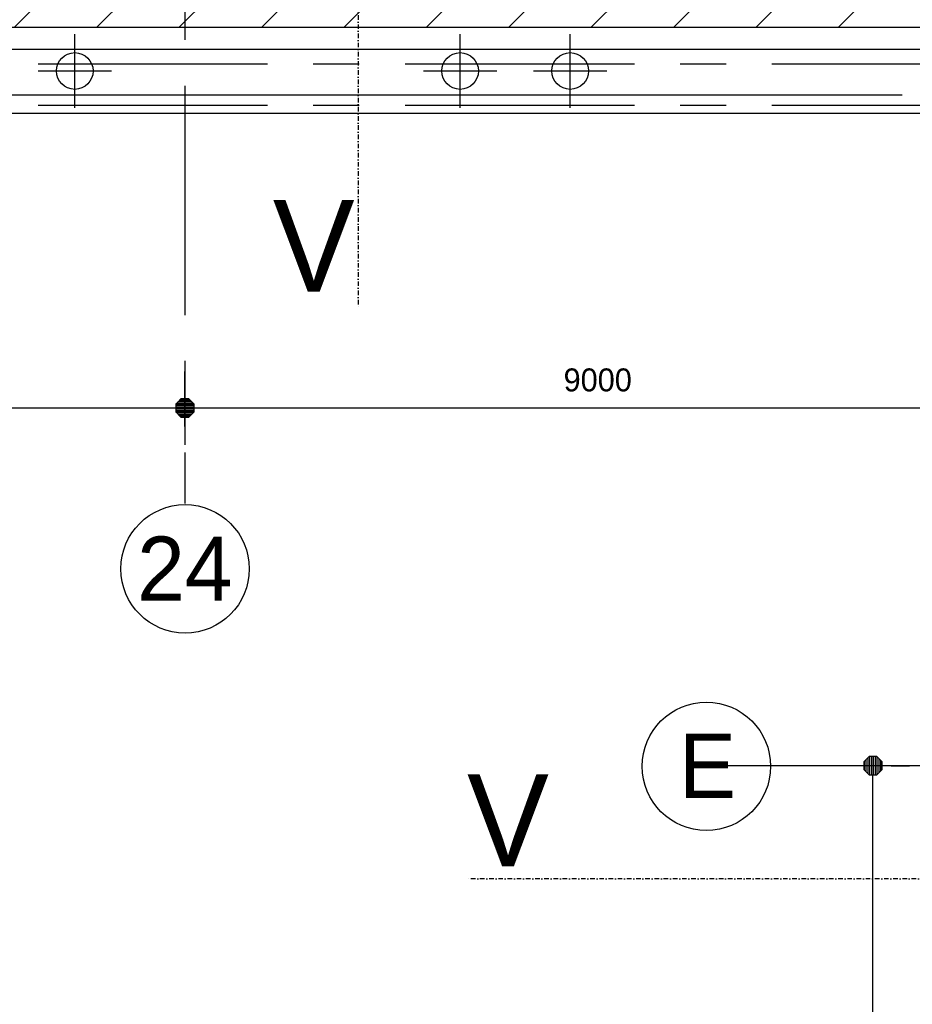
# Model space of a CAD drawing. Extents: x 9010 to 343255, y 15280 to 659207.
# Tile 48 of 76: x 70653 to 80382, y 48427 to 59162. Entities that reach past the tile are written whole.
import ezdxf
from ezdxf.enums import TextEntityAlignment as Align

# ---------------------------------------------------------------- set-up
doc = ezdxf.new("R2010")
doc.units = 0
doc.header["$LTSCALE"] = 100
for name, pattern in [('CENTER2', [11.25, 7.5, -1.25, 1.25, -1.25]), ('CENTERX2', [40, 25, -5, 5, -5]), ('DASHDOT', [1, 0.5, -0.25, 0, -0.25])]:
    doc.linetypes.add(name, pattern=pattern)
doc.layers.get('0').update_dxf_attribs({"linetype": 'CONTINUOUS'})
doc.layers.get('DEFPOINTS').update_dxf_attribs({"linetype": 'CONTINUOUS'})
for name, color, linetype in [('15', 6, 'CONTINUOUS'), ('19', 2, 'CONTINUOUS'), ('21', 11, 'CONTINUOUS'), ('BOUW', 8, 'CONTINUOUS'), ('PAAL_CONT', 1, 'CONTINUOUS'), ('PAAL_HART', 7, 'CONTINUOUS'), ('PAAL_TEKST', 2, 'CONTINUOUS'), ('STRAMIEN', 1, 'CENTER2')]:
    doc.layers.add(name, color=color, linetype=linetype)
doc.styles.add('2MM', font='STRUCT01.shx', dxfattribs={"height": 250})
doc.styles.add('5MM', font='STRUCT01.shx', dxfattribs={"height": 1000})
doc.styles.add('VAR', font='STRUCT01.shx')
doc.dimstyles.new('DIM_ORG', dxfattribs={"dimscale": 50, "dimtxt": 2.5, "dimasz": 0.5, "dimexe": 1.25, "dimexo": 0.625, "dimgap": 0.9, "dimtad": 1, "dimdec": 0, "dimrnd": 1, "dimtxsty": '2MM', "dimblk": 'A-DIMDOT', "dimcen": 2.5, "dimse1": 1, "dimse2": 1, "dimclrt": 2, "dimazin": 3, "dimtfac": 1, "dimtdec": 4, "dimtix": 1, "dimtmove": 0, "dimatfit": 3, "dimtvp": 1, "dimtolj": 1, "dimtzin": 0})

# ---------------------------------------------------------------- blocks, each defined once
blk = doc.blocks.new('K-PAAL8')
at = {"layer": 'PAAL_CONT'}
blk.add_circle((0, 0), 0.5, dxfattribs=at)
at = {"layer": 'PAAL_HART'}
for p, q in [((0, -1), (0, 1)), ((-1, 0), (1, 0))]:
    blk.add_line(p, q, dxfattribs=at)
at = {"layer": 'PAAL_TEKST', "style": 'VAR', "flags": 1}
for tag, p in [('AFHAKHOOGTE', (0.402, 0.516)), ('INHEINIVO', (0.402, 0.201)), ('LENGTE', (0.402, -0.114)), ('NUMMER', (0.402, -0.429))]:
    blk.add_attdef(tag, p, '', height=0.2, dxfattribs=at)
blk = doc.blocks.new('*X17')
at = {"color": 0}
for p, q in [((38.68, 21.6), (39.6, 21.6)), ((38.14, 21), (40.14, 21)), ((38.14, 20.8), (40.14, 20.8)), ((38.14, 20.6), (40.14, 20.6)), ((38.14, 20.4), (40.14, 20.4)), ((38.28, 21.2), (40, 21.2)), ((38.48, 21.4), (39.8, 21.4)), ((38.17, 20.2), (40.11, 20.2)), ((38.37, 20), (39.91, 20)), ((38.57, 19.8), (39.71, 19.8))]:
    blk.add_line(p, q, dxfattribs=at)
blk = doc.blocks.new('A-DIMDOT')
for p, q in [((0, 2), (0, 4)), ((0, -2), (0, 2)), ((0, -2), (0, -4))]:
    blk.add_line(p, q)
blk.add_lwpolyline([(-0.42, 0.99), (-1, 0.4), (-1, -0.43), (-0.42, -1.01), (0.41, -1.01), (1, -0.43), (1, 0.4), (0.41, 0.99)], close=True)
blk.add_blockref('*X17', (-39.14, -20.66))
blk = doc.blocks.new('*D42')
at = {"layer": '19', "color": 0}
blk.add_line((79953, 43928), (79953, 50928), dxfattribs=at)
at = {"layer": 'DEFPOINTS', "color": 0}
for p in [(78853, 51028), (79953, 51028), (78853, 43828)]:
    blk.add_point(p, dxfattribs=at)
at = {"layer": '19', "color": 0, "xscale": 100, "yscale": 100, "zscale": 100}
for p, rotation in [((79953, 51028), 90), ((79953, 43828), 270)]:
    blk.add_blockref('A-DIMDOT', p, dxfattribs=dict(at, rotation=rotation))
at = {"layer": '19', "color": 2, "insert": (79648, 47428), "char_height": 250, "attachment_point": 5, "rotation": 90, "style": '2MM'}
blk.add_mtext('\\A1;7200', dxfattribs=at)
blk = doc.blocks.new('*D44')
at = {"layer": '19', "color": 0}
blk.add_line((81353, 54928), (72553, 54928), dxfattribs=at)
at = {"layer": 'DEFPOINTS', "color": 0}
for p in [(72453, 54928), (72453, 53886), (81453, 53886)]:
    blk.add_point(p, dxfattribs=at)
at = {"layer": '19', "color": 0, "xscale": 100, "yscale": 100, "zscale": 100, "rotation": 180}
blk.add_blockref('A-DIMDOT', (72453, 54928), dxfattribs=at)
at = {"layer": '19', "color": 0, "xscale": 100, "yscale": 100, "zscale": 100}
blk.add_blockref('A-DIMDOT', (81453, 54928), dxfattribs=at)
at = {"layer": '19', "color": 2, "insert": (76953, 55233), "char_height": 250, "attachment_point": 5, "style": '2MM'}
blk.add_mtext('\\A1;9000', dxfattribs=at)
blk = doc.blocks.new('*D45')
at = {"layer": '19', "color": 0}
blk.add_line((72353, 54928), (65353, 54928), dxfattribs=at)
at = {"layer": 'DEFPOINTS', "color": 0}
for p in [(65253, 54928), (65253, 54828), (72453, 53886)]:
    blk.add_point(p, dxfattribs=at)
at = {"layer": '19', "color": 0, "xscale": 100, "yscale": 100, "zscale": 100, "rotation": 180}
blk.add_blockref('A-DIMDOT', (65253, 54928), dxfattribs=at)
at = {"layer": '19', "color": 0, "xscale": 100, "yscale": 100, "zscale": 100}
blk.add_blockref('A-DIMDOT', (72453, 54928), dxfattribs=at)
at = {"layer": '19', "color": 2, "insert": (68853, 55233), "char_height": 250, "attachment_point": 5, "style": '2MM'}
blk.add_mtext('\\A1;7200', dxfattribs=at)

msp = doc.modelspace()

# ---------------------------------------------------------------- hatches: boundary and pattern name
at = {"layer": '15'}
h = msp.add_hatch(dxfattribs=at)
h.set_pattern_fill('ANSI31', color=8, scale=200, style=0)
h.set_pattern_definition([(45, (32852.9, 25827.6), (-449.013, 449.013), [])])
h.paths.add_polyline_path([(83532.9, 52927.6), (89143.2, 52927.6), (89143.2, 54927.6), (83532.9, 54927.6), (83532.9, 59077.6), (65252.9, 59077.6), (65252.9, 83077.6), (67752.9, 83077.6), (67752.9, 61277.6), (72752.9, 61277.6), (72752.9, 66021.3), (73678.4, 66021.3), (73678.4, 73400.3), (76678.4, 73400.3), (76678.4, 61277.6), (82952.9, 61277.6), (82952.9, 81942.7), (87952.9, 81942.7), (87952.9, 70627.6), (93268.6, 70627.6), (93268.6, 61027.6), (99172.9, 61027.6), (99172.9, 58527.6), (93268.6, 58527.6), (93268.6, 52927.6), (99022.9, 52927.6), (99022.9, 49227.6), (93268.6, 49227.6), (93268.6, 42227.6), (99022.9, 42227.6), (99022.9, 39227.6), (93722.9, 39227.6), (93722.9, 36227.6), (99022.9, 36227.6), (99022.9, 33227.6), (93722.9, 33227.6), (93722.9, 26257.8), (90152.9, 26257.8), (90152.9, 26107.6), (83532.9, 26107.6), (83532.9, 39227.6), (88032.9, 39227.6), (88032.9, 49227.6), (83532.9, 49227.6)])

# ---------------------------------------------------------------- linework, layer by layer
at = {"layer": '21', "linetype": 'DASHDOT'}
for p, q in [((74340.6, 60212.4), (74340.6, 56015.5)), ((84328.3, 49795.5), (75520.5, 49795.5))]:
    msp.add_line(p, q, dxfattribs=at)
at = {"layer": 'BOUW', "linetype": 'CONTINUOUS'}
for p, q in [((82832.9, 58837.6), (65412.9, 58837.6)), ((82932.9, 58137.6), (64702.9, 58137.6))]:
    msp.add_line(p, q, dxfattribs=at)
for points in [[(88032.9, 39227.6), (88032.9, 49227.6), (83532.9, 49227.6), (83532.9, 52927.6), (89143.2, 52927.6), (89143.2, 54927.6), (83532.9, 54927.6), (83532.9, 59077.6), (65252.9, 59077.6), (65252.9, 83077.6)], [(80270.5, 58337.6), (64872.9, 58337.6), (64872.9, 61427.6), (64912.9, 61427.6), (64912.9, 73997.6)]]:
    msp.add_lwpolyline(points, dxfattribs=at)
at = {"layer": 'STRAMIEN', "linetype": 'CENTERX2'}
for p, q in [((104107.2, 51027.6), (78190.2, 51027.6)), ((85010, 51027.6), (78852.9, 51027.6))]:
    msp.add_line(p, q, dxfattribs=at)
for points in [[(72452.9, 94441.5), (72452.9, 53886.1)], [(109352.5, 58677.6), (15417.8, 58677.6)], [(109352.5, 58227.6), (35231.7, 58227.6)]]:
    msp.add_lwpolyline(points, dxfattribs=at)
at = {"layer": 'STRAMIEN', "linetype": 'CONTINUOUS'}
for centre in [(72455.5, 53174.7), (78137.7, 51021.7)]:
    msp.add_circle(centre, 700, dxfattribs=at)

# ---------------------------------------------------------------- block references
at = {"layer": 'BOUW', "linetype": 'CONTINUOUS', "xscale": 400, "yscale": 400, "zscale": 400}
for p in [(71252.9, 58602.6), (75452.9, 58602.6), (76652.9, 58602.6)]:
    msp.add_blockref('K-PAAL8', p, dxfattribs=at)

# ---------------------------------------------------------------- texts
at = {"layer": '21', "style": '5MM'}
for p in [(73412, 56196.2), (75529.2, 49932.8)]:
    msp.add_text('V', height=1000, dxfattribs=at).set_placement(p)
at = {"layer": 'STRAMIEN', "linetype": 'CONTINUOUS', "style": '5MM'}
for s, p in [('24', (72452.9, 53181.9)), ('E', (78148.9, 51027.6))]:
    msp.add_text(s, height=700, dxfattribs=at).set_placement(p, align=Align.MIDDLE)

# ---------------------------------------------------------------- dimensions: what is measured, and where the dimension line sits
at = {"layer": '19'}
for base, p1, p2, picture, middle in [((65252.9, 54927.6), (72452.9, 53886.1), (65252.9, 54827.6), '*D45', (68852.9, 55232.6)), ((72452.9, 54927.6), (81452.9, 53886.1), (72452.9, 53886.1), '*D44', (76952.9, 55232.6))]:
    dim = msp.add_linear_dim(base=base, p1=p1, p2=p2, dimstyle='DIM_ORG', override={"dimscale": 200}, dxfattribs=at)
    dim.commit()
    dim.dimension.update_dxf_attribs({"geometry": picture, "text_midpoint": middle})
dim = msp.add_linear_dim(base=(79952.9, 51027.6), p1=(78852.9, 43827.6), p2=(78852.9, 51027.6), angle=90, dimstyle='DIM_ORG', override={"dimscale": 200}, dxfattribs=at)
dim.commit()
dim.dimension.update_dxf_attribs({"geometry": '*D42', "text_midpoint": (79647.9, 47427.6)})

doc.saveas('drawing.dxf')
